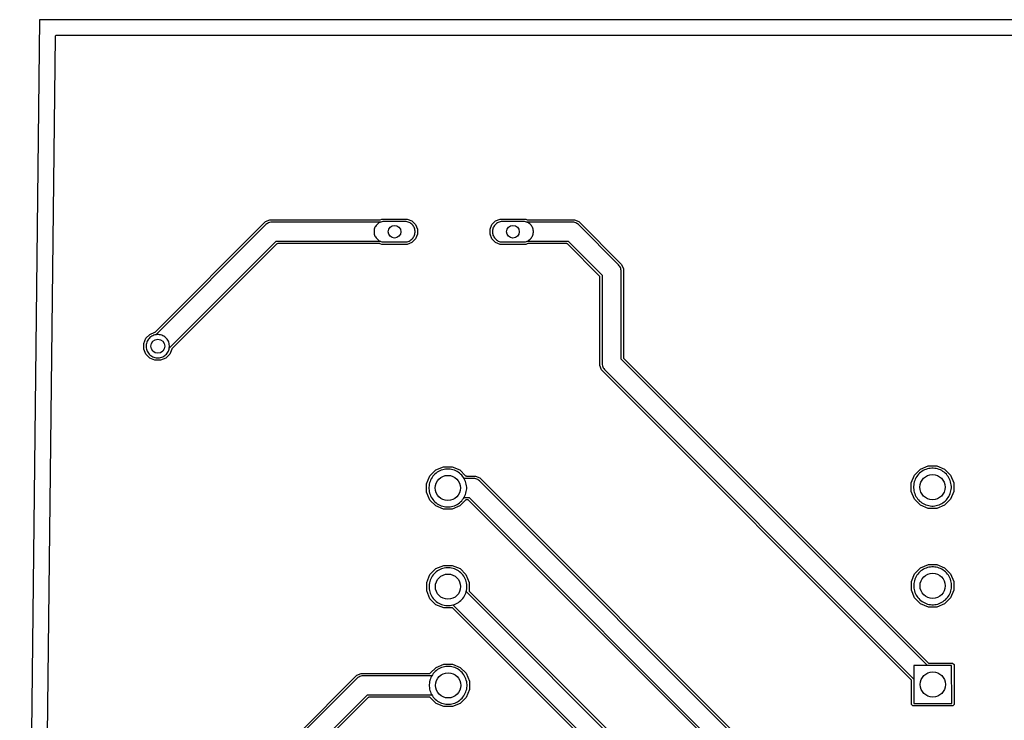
# Model space of a CAD drawing. Header units: millimetres. Extents: x 0 to 190, y 0 to 113.
# Tile 3 of 9: x 0 to 63, y 68 to 113. Entities that reach past the tile are written whole.
import ezdxf

# ---------------------------------------------------------------- set-up
doc = ezdxf.new("R2010")
doc.units = ezdxf.units.MM

msp = doc.modelspace()

# ---------------------------------------------------------------- linework, layer by layer
at = {"layer": '1_copper'}
for points in [[(24.887, 98.406), (24.951, 98.419), (25.013, 98.437), (25.073, 98.462), (25.13, 98.493), (25.184, 98.529), (25.234, 98.57), (25.28, 98.616), (25.321, 98.666), (25.358, 98.72), (25.388, 98.777), (25.413, 98.837), (25.432, 98.899), (25.444, 98.963), (25.451, 99.028), (25.451, 99.092), (25.444, 99.157), (25.432, 99.221), (25.413, 99.283), (25.388, 99.343), (25.358, 99.4), (25.321, 99.454), (25.28, 99.504), (25.234, 99.55), (25.184, 99.591), (25.13, 99.627), (25.073, 99.658), (25.013, 99.683), (24.951, 99.701), (24.887, 99.714), (24.823, 99.72), (23.437, 99.72), (23.373, 99.714), (23.309, 99.701), (23.247, 99.683), (23.187, 99.658), (23.13, 99.627), (23.076, 99.591), (23.026, 99.55), (22.98, 99.504), (22.939, 99.454), (22.902, 99.4), (22.872, 99.343), (22.847, 99.283), (22.828, 99.221), (22.816, 99.157), (22.809, 99.092), (22.809, 99.028), (22.816, 98.963), (22.828, 98.899), (22.847, 98.837), (22.872, 98.777), (22.902, 98.72), (22.939, 98.666), (22.98, 98.616), (23.026, 98.57), (23.076, 98.529), (23.13, 98.493), (23.187, 98.462), (23.247, 98.437), (23.309, 98.419), (23.373, 98.406), (23.437, 98.4), (24.823, 98.4)], [(32.507, 98.406), (32.571, 98.419), (32.633, 98.437), (32.693, 98.462), (32.75, 98.493), (32.804, 98.529), (32.854, 98.57), (32.9, 98.616), (32.941, 98.666), (32.978, 98.72), (33.008, 98.777), (33.033, 98.837), (33.052, 98.899), (33.064, 98.963), (33.071, 99.028), (33.071, 99.092), (33.064, 99.157), (33.052, 99.221), (33.033, 99.283), (33.008, 99.343), (32.978, 99.4), (32.941, 99.454), (32.9, 99.504), (32.854, 99.55), (32.804, 99.591), (32.75, 99.627), (32.693, 99.658), (32.633, 99.683), (32.571, 99.701), (32.507, 99.714), (32.443, 99.72), (31.057, 99.72), (30.993, 99.714), (30.929, 99.701), (30.867, 99.683), (30.807, 99.658), (30.75, 99.627), (30.696, 99.591), (30.646, 99.55), (30.6, 99.504), (30.559, 99.454), (30.522, 99.4), (30.492, 99.343), (30.467, 99.283), (30.448, 99.221), (30.436, 99.157), (30.429, 99.092), (30.429, 99.028), (30.436, 98.963), (30.448, 98.899), (30.467, 98.837), (30.492, 98.777), (30.522, 98.72), (30.559, 98.666), (30.6, 98.616), (30.646, 98.57), (30.696, 98.529), (30.75, 98.493), (30.807, 98.462), (30.867, 98.437), (30.929, 98.419), (30.993, 98.406), (31.057, 98.4), (32.443, 98.4)], [(9, 90.947), (9.072, 90.962), (9.143, 90.983), (9.211, 91.011), (9.276, 91.046), (9.337, 91.087), (9.394, 91.134), (9.446, 91.186), (9.493, 91.243), (9.534, 91.304), (9.569, 91.369), (9.597, 91.437), (9.618, 91.508), (9.633, 91.58), (9.64, 91.653), (9.64, 91.727), (9.633, 91.8), (9.618, 91.872), (9.597, 91.943), (9.569, 92.011), (9.534, 92.076), (9.493, 92.137), (9.446, 92.194), (9.394, 92.246), (9.337, 92.293), (9.276, 92.334), (9.211, 92.369), (9.143, 92.397), (9.072, 92.418), (9, 92.433), (8.927, 92.44), (8.853, 92.44), (8.78, 92.433), (8.708, 92.418), (8.637, 92.397), (8.569, 92.369), (8.504, 92.334), (8.443, 92.293), (8.386, 92.246), (8.334, 92.194), (8.287, 92.137), (8.246, 92.076), (8.211, 92.011), (8.183, 91.943), (8.162, 91.872), (8.147, 91.8), (8.14, 91.727), (8.14, 91.653), (8.147, 91.58), (8.162, 91.508), (8.183, 91.437), (8.211, 91.369), (8.246, 91.304), (8.287, 91.243), (8.334, 91.186), (8.386, 91.134), (8.443, 91.087), (8.504, 91.046), (8.569, 91.011), (8.637, 90.983), (8.708, 90.962), (8.78, 90.947), (8.853, 90.94), (8.927, 90.94)], [(27.702, 81.365), (27.796, 81.38), (27.889, 81.402), (27.98, 81.432), (28.068, 81.469), (28.153, 81.512), (28.234, 81.562), (28.312, 81.618), (28.384, 81.68), (28.452, 81.747), (28.514, 81.82), (28.57, 81.897), (28.62, 81.979), (28.663, 82.064), (28.7, 82.152), (28.729, 82.243), (28.751, 82.336), (28.766, 82.43), (28.774, 82.525), (28.774, 82.62), (28.766, 82.716), (28.751, 82.81), (28.729, 82.903), (28.7, 82.994), (28.663, 83.082), (28.62, 83.167), (28.57, 83.248), (28.514, 83.326), (28.452, 83.398), (28.384, 83.466), (28.312, 83.528), (28.234, 83.584), (28.153, 83.634), (28.068, 83.677), (27.98, 83.714), (27.889, 83.743), (27.796, 83.765), (27.702, 83.78), (27.607, 83.788), (27.511, 83.788), (27.416, 83.78), (27.322, 83.765), (27.229, 83.743), (27.138, 83.714), (27.05, 83.677), (26.965, 83.634), (26.883, 83.584), (26.806, 83.528), (26.733, 83.466), (26.666, 83.398), (26.604, 83.326), (26.548, 83.248), (26.498, 83.167), (26.455, 83.082), (26.418, 82.994), (26.389, 82.903), (26.366, 82.81), (26.351, 82.716), (26.344, 82.62), (26.344, 82.525), (26.351, 82.43), (26.366, 82.336), (26.389, 82.243), (26.418, 82.152), (26.455, 82.064), (26.498, 81.979), (26.548, 81.897), (26.604, 81.82), (26.666, 81.747), (26.733, 81.68), (26.806, 81.618), (26.883, 81.562), (26.965, 81.512), (27.05, 81.469), (27.138, 81.432), (27.229, 81.402), (27.322, 81.38), (27.416, 81.365), (27.511, 81.358), (27.607, 81.358)], [(58.902, 81.42), (58.996, 81.435), (59.089, 81.457), (59.18, 81.486), (59.268, 81.523), (59.353, 81.566), (59.434, 81.616), (59.512, 81.672), (59.584, 81.734), (59.652, 81.802), (59.714, 81.874), (59.77, 81.952), (59.82, 82.033), (59.863, 82.118), (59.9, 82.206), (59.929, 82.297), (59.951, 82.39), (59.966, 82.484), (59.974, 82.579), (59.974, 82.675), (59.966, 82.77), (59.951, 82.864), (59.929, 82.957), (59.9, 83.048), (59.863, 83.136), (59.82, 83.221), (59.77, 83.303), (59.714, 83.38), (59.652, 83.453), (59.584, 83.52), (59.512, 83.582), (59.434, 83.638), (59.353, 83.688), (59.268, 83.731), (59.18, 83.768), (59.089, 83.797), (58.996, 83.82), (58.902, 83.835), (58.807, 83.842), (58.711, 83.842), (58.616, 83.835), (58.522, 83.82), (58.429, 83.797), (58.338, 83.768), (58.25, 83.731), (58.165, 83.688), (58.083, 83.638), (58.006, 83.582), (57.933, 83.52), (57.866, 83.453), (57.804, 83.38), (57.748, 83.303), (57.698, 83.221), (57.655, 83.136), (57.618, 83.048), (57.589, 82.957), (57.566, 82.864), (57.551, 82.77), (57.544, 82.675), (57.544, 82.579), (57.551, 82.484), (57.566, 82.39), (57.589, 82.297), (57.618, 82.206), (57.655, 82.118), (57.698, 82.033), (57.748, 81.952), (57.804, 81.874), (57.866, 81.802), (57.933, 81.734), (58.006, 81.672), (58.083, 81.616), (58.165, 81.566), (58.25, 81.523), (58.338, 81.486), (58.429, 81.457), (58.522, 81.435), (58.616, 81.42), (58.711, 81.412), (58.807, 81.412)], [(27.713, 75.015), (27.807, 75.03), (27.9, 75.052), (27.991, 75.082), (28.079, 75.119), (28.164, 75.162), (28.245, 75.212), (28.323, 75.268), (28.395, 75.33), (28.463, 75.397), (28.525, 75.47), (28.581, 75.547), (28.631, 75.629), (28.674, 75.714), (28.711, 75.802), (28.74, 75.893), (28.763, 75.986), (28.777, 76.08), (28.785, 76.175), (28.785, 76.27), (28.777, 76.366), (28.763, 76.46), (28.74, 76.553), (28.711, 76.644), (28.674, 76.732), (28.631, 76.817), (28.581, 76.898), (28.525, 76.976), (28.463, 77.048), (28.395, 77.116), (28.323, 77.178), (28.245, 77.234), (28.164, 77.284), (28.079, 77.327), (27.991, 77.364), (27.9, 77.393), (27.807, 77.415), (27.713, 77.43), (27.618, 77.438), (27.522, 77.438), (27.427, 77.43), (27.333, 77.415), (27.24, 77.393), (27.149, 77.364), (27.061, 77.327), (26.976, 77.284), (26.894, 77.234), (26.817, 77.178), (26.745, 77.116), (26.677, 77.048), (26.615, 76.976), (26.559, 76.898), (26.509, 76.817), (26.466, 76.732), (26.429, 76.644), (26.4, 76.553), (26.377, 76.46), (26.362, 76.366), (26.355, 76.27), (26.355, 76.175), (26.362, 76.08), (26.377, 75.986), (26.4, 75.893), (26.429, 75.802), (26.466, 75.714), (26.509, 75.629), (26.559, 75.547), (26.615, 75.47), (26.677, 75.397), (26.745, 75.33), (26.817, 75.268), (26.894, 75.212), (26.976, 75.162), (27.061, 75.119), (27.149, 75.082), (27.24, 75.052), (27.333, 75.03), (27.427, 75.015), (27.522, 75.008), (27.618, 75.008)], [(58.913, 75.07), (59.007, 75.085), (59.1, 75.107), (59.191, 75.136), (59.279, 75.173), (59.364, 75.216), (59.445, 75.266), (59.523, 75.322), (59.595, 75.384), (59.663, 75.452), (59.725, 75.524), (59.781, 75.602), (59.831, 75.683), (59.874, 75.768), (59.911, 75.856), (59.94, 75.947), (59.962, 76.04), (59.977, 76.134), (59.985, 76.229), (59.985, 76.325), (59.977, 76.42), (59.962, 76.514), (59.94, 76.607), (59.911, 76.698), (59.874, 76.786), (59.831, 76.871), (59.781, 76.953), (59.725, 77.03), (59.663, 77.103), (59.595, 77.17), (59.523, 77.232), (59.445, 77.288), (59.364, 77.338), (59.279, 77.381), (59.191, 77.418), (59.1, 77.447), (59.007, 77.47), (58.913, 77.485), (58.818, 77.492), (58.722, 77.492), (58.627, 77.485), (58.533, 77.47), (58.44, 77.447), (58.349, 77.418), (58.261, 77.381), (58.176, 77.338), (58.094, 77.288), (58.017, 77.232), (57.945, 77.17), (57.877, 77.103), (57.815, 77.03), (57.759, 76.953), (57.709, 76.871), (57.666, 76.786), (57.629, 76.698), (57.6, 76.607), (57.577, 76.514), (57.562, 76.42), (57.555, 76.325), (57.555, 76.229), (57.562, 76.134), (57.577, 76.04), (57.6, 75.947), (57.629, 75.856), (57.666, 75.768), (57.709, 75.683), (57.759, 75.602), (57.815, 75.524), (57.877, 75.452), (57.945, 75.384), (58.017, 75.322), (58.094, 75.266), (58.176, 75.216), (58.261, 75.173), (58.349, 75.136), (58.44, 75.107), (58.533, 75.085), (58.627, 75.07), (58.722, 75.062), (58.818, 75.062)], [(27.724, 68.665), (27.818, 68.68), (27.911, 68.702), (28.002, 68.732), (28.09, 68.769), (28.175, 68.812), (28.257, 68.862), (28.334, 68.918), (28.406, 68.98), (28.474, 69.047), (28.536, 69.12), (28.592, 69.197), (28.642, 69.279), (28.685, 69.364), (28.722, 69.452), (28.751, 69.543), (28.774, 69.636), (28.789, 69.73), (28.796, 69.825), (28.796, 69.921), (28.789, 70.016), (28.774, 70.11), (28.751, 70.203), (28.722, 70.294), (28.685, 70.382), (28.642, 70.467), (28.592, 70.548), (28.536, 70.626), (28.474, 70.698), (28.406, 70.766), (28.334, 70.828), (28.257, 70.884), (28.175, 70.934), (28.09, 70.977), (28.002, 71.014), (27.911, 71.043), (27.818, 71.065), (27.724, 71.08), (27.629, 71.088), (27.533, 71.088), (27.438, 71.08), (27.344, 71.065), (27.251, 71.043), (27.16, 71.014), (27.072, 70.977), (26.987, 70.934), (26.905, 70.884), (26.828, 70.828), (26.756, 70.766), (26.688, 70.698), (26.626, 70.626), (26.57, 70.548), (26.52, 70.467), (26.477, 70.382), (26.44, 70.294), (26.411, 70.203), (26.388, 70.11), (26.374, 70.016), (26.366, 69.921), (26.366, 69.825), (26.374, 69.73), (26.388, 69.636), (26.411, 69.543), (26.44, 69.452), (26.477, 69.364), (26.52, 69.279), (26.57, 69.197), (26.626, 69.12), (26.688, 69.047), (26.756, 68.98), (26.828, 68.918), (26.905, 68.862), (26.987, 68.812), (27.072, 68.769), (27.16, 68.732), (27.251, 68.702), (27.344, 68.68), (27.438, 68.665), (27.533, 68.658), (27.629, 68.658)], [(59.998, 68.714), (59.994, 71.144), (57.564, 71.14), (57.568, 68.71)]]:
    msp.add_lwpolyline(points, close=True, dxfattribs=at)
at = {"layer": '304_copper'}
for points in [[(187.38, 1.022), (187.405, 1.039), (187.421, 1.065), (187.426, 1.091), (188.672, 111.607), (188.666, 111.637), (188.649, 111.662), (188.624, 111.679), (188.595, 111.684), (2.35, 111.684), (2.32, 111.678), (2.295, 111.661), (2.279, 111.635), (2.274, 111.609), (1.028, 1.093), (1.034, 1.063), (1.051, 1.038), (1.076, 1.021), (1.105, 1.016), (187.35, 1.016)], [(8.71, 90.788), (8.379, 90.925), (8.125, 91.179), (7.988, 91.511), (7.988, 91.87), (8.125, 92.201), (8.379, 92.455), (8.698, 92.587), (8.723, 92.604), (15.827, 99.708), (16.108, 99.824), (23.176, 99.824), (23.205, 99.83), (23.308, 99.873), (24.952, 99.873), (25.251, 99.749), (25.479, 99.52), (25.603, 99.222), (25.603, 98.898), (25.479, 98.6), (25.251, 98.371), (24.952, 98.247), (23.308, 98.247), (23.205, 98.29), (23.176, 98.296), (16.608, 98.296), (16.578, 98.29), (16.554, 98.273), (9.804, 91.523), (9.787, 91.498), (9.655, 91.179), (9.401, 90.925), (9.069, 90.788)], [(9, 90.947), (9.072, 90.962), (9.143, 90.983), (9.211, 91.011), (9.276, 91.046), (9.337, 91.087), (9.394, 91.134), (9.446, 91.186), (9.493, 91.243), (9.534, 91.304), (9.569, 91.369), (9.597, 91.437), (9.618, 91.508), (9.63, 91.564), (16.514, 98.448), (23.221, 98.448), (23.247, 98.437), (23.309, 98.419), (23.373, 98.406), (23.437, 98.4), (24.823, 98.4), (24.887, 98.406), (24.951, 98.419), (25.013, 98.437), (25.073, 98.462), (25.13, 98.493), (25.184, 98.529), (25.234, 98.57), (25.28, 98.616), (25.321, 98.666), (25.358, 98.72), (25.388, 98.777), (25.413, 98.837), (25.432, 98.899), (25.444, 98.963), (25.451, 99.028), (25.451, 99.092), (25.444, 99.157), (25.432, 99.221), (25.413, 99.283), (25.388, 99.343), (25.358, 99.4), (25.321, 99.454), (25.28, 99.504), (25.234, 99.55), (25.184, 99.591), (25.13, 99.627), (25.073, 99.658), (25.013, 99.683), (24.951, 99.701), (24.887, 99.714), (24.823, 99.72), (23.437, 99.72), (23.373, 99.714), (23.309, 99.701), (23.247, 99.683), (23.221, 99.672), (16.226, 99.672), (16.157, 99.664), (16.09, 99.649), (16.025, 99.626), (15.963, 99.596), (15.905, 99.56), (15.852, 99.517), (8.764, 92.43), (8.708, 92.418), (8.637, 92.397), (8.569, 92.369), (8.504, 92.334), (8.443, 92.293), (8.386, 92.246), (8.334, 92.194), (8.287, 92.137), (8.246, 92.076), (8.211, 92.011), (8.183, 91.943), (8.162, 91.872), (8.147, 91.8), (8.14, 91.727), (8.14, 91.653), (8.147, 91.58), (8.162, 91.508), (8.183, 91.437), (8.211, 91.369), (8.246, 91.304), (8.287, 91.243), (8.334, 91.186), (8.386, 91.134), (8.443, 91.087), (8.504, 91.046), (8.569, 91.011), (8.637, 90.983), (8.708, 90.962), (8.78, 90.947), (8.853, 90.94), (8.927, 90.94)], [(57.416, 68.647), (57.413, 70.183), (57.407, 70.212), (57.391, 70.236), (37.452, 90.175), (37.336, 90.456), (37.336, 96.172), (37.33, 96.202), (37.313, 96.226), (35.266, 98.273), (35.24, 98.29), (35.212, 98.296), (32.704, 98.296), (32.675, 98.29), (32.572, 98.247), (30.928, 98.247), (30.629, 98.371), (30.401, 98.6), (30.277, 98.898), (30.277, 99.222), (30.401, 99.52), (30.629, 99.749), (30.928, 99.873), (32.572, 99.873), (32.675, 99.83), (32.704, 99.824), (35.712, 99.824), (35.993, 99.708), (38.748, 96.953), (38.864, 96.672), (38.864, 90.956), (38.87, 90.927), (38.887, 90.902), (58.473, 71.316), (58.498, 71.3), (58.527, 71.294), (60.057, 71.297), (60.146, 71.208), (60.151, 68.651), (60.061, 68.562), (57.505, 68.558)], [(38.704, 96.623), (38.689, 96.69), (38.666, 96.755), (38.636, 96.817), (38.6, 96.875), (38.557, 96.928), (35.968, 99.517), (35.915, 99.56), (35.857, 99.596), (35.795, 99.626), (35.73, 99.649), (35.663, 99.664), (35.594, 99.672), (32.659, 99.672), (32.633, 99.683), (32.571, 99.701), (32.507, 99.714), (32.443, 99.72), (31.057, 99.72), (30.993, 99.714), (30.929, 99.701), (30.867, 99.683), (30.807, 99.658), (30.75, 99.627), (30.696, 99.591), (30.646, 99.55), (30.6, 99.504), (30.559, 99.454), (30.522, 99.4), (30.492, 99.343), (30.467, 99.283), (30.448, 99.221), (30.436, 99.157), (30.429, 99.092), (30.429, 99.028), (30.436, 98.963), (30.448, 98.899), (30.467, 98.837), (30.492, 98.777), (30.522, 98.72), (30.559, 98.666), (30.6, 98.616), (30.646, 98.57), (30.696, 98.529), (30.75, 98.493), (30.807, 98.462), (30.867, 98.437), (30.929, 98.419), (30.993, 98.406), (31.057, 98.4), (32.443, 98.4), (32.507, 98.406), (32.571, 98.419), (32.633, 98.437), (32.659, 98.448), (35.306, 98.448), (37.488, 96.267), (37.488, 90.574), (37.496, 90.506), (37.511, 90.438), (37.534, 90.374), (37.564, 90.312), (37.6, 90.253), (37.643, 90.2), (57.565, 70.277), (57.568, 68.71), (59.998, 68.714), (59.994, 71.144), (58.432, 71.142), (38.712, 90.862), (38.712, 96.554)], [(58.487, 81.26), (57.984, 81.468), (57.6, 81.853), (57.391, 82.355), (57.391, 82.899), (57.6, 83.402), (57.984, 83.786), (58.487, 83.995), (59.031, 83.995), (59.533, 83.786), (59.918, 83.402), (60.126, 82.899), (60.126, 82.355), (59.918, 81.853), (59.533, 81.468), (59.031, 81.26)], [(58.902, 81.42), (58.996, 81.435), (59.089, 81.457), (59.18, 81.486), (59.268, 81.523), (59.353, 81.566), (59.434, 81.616), (59.512, 81.672), (59.584, 81.734), (59.652, 81.802), (59.714, 81.874), (59.77, 81.952), (59.82, 82.033), (59.863, 82.118), (59.9, 82.206), (59.929, 82.297), (59.951, 82.39), (59.966, 82.484), (59.974, 82.579), (59.974, 82.675), (59.966, 82.77), (59.951, 82.864), (59.929, 82.957), (59.9, 83.048), (59.863, 83.136), (59.82, 83.221), (59.77, 83.303), (59.714, 83.38), (59.652, 83.453), (59.584, 83.52), (59.512, 83.582), (59.434, 83.638), (59.353, 83.688), (59.268, 83.731), (59.18, 83.768), (59.089, 83.797), (58.996, 83.82), (58.902, 83.835), (58.807, 83.842), (58.711, 83.842), (58.616, 83.835), (58.522, 83.82), (58.429, 83.797), (58.338, 83.768), (58.25, 83.731), (58.165, 83.688), (58.083, 83.638), (58.006, 83.582), (57.933, 83.52), (57.866, 83.453), (57.804, 83.38), (57.748, 83.303), (57.698, 83.221), (57.655, 83.136), (57.618, 83.048), (57.589, 82.957), (57.566, 82.864), (57.551, 82.77), (57.544, 82.675), (57.544, 82.579), (57.551, 82.484), (57.566, 82.39), (57.589, 82.297), (57.618, 82.206), (57.655, 82.118), (57.698, 82.033), (57.748, 81.952), (57.804, 81.874), (57.866, 81.802), (57.933, 81.734), (58.006, 81.672), (58.083, 81.616), (58.165, 81.566), (58.25, 81.523), (58.338, 81.486), (58.429, 81.457), (58.522, 81.435), (58.616, 81.42), (58.711, 81.412), (58.807, 81.412)], [(58.498, 74.91), (57.995, 75.118), (57.611, 75.503), (57.402, 76.005), (57.402, 76.549), (57.611, 77.052), (57.995, 77.436), (58.498, 77.645), (59.042, 77.645), (59.544, 77.436), (59.929, 77.052), (60.137, 76.549), (60.137, 76.005), (59.929, 75.503), (59.544, 75.118), (59.042, 74.91)], [(58.913, 75.07), (59.007, 75.085), (59.1, 75.107), (59.191, 75.136), (59.279, 75.173), (59.364, 75.216), (59.445, 75.266), (59.523, 75.322), (59.595, 75.384), (59.663, 75.452), (59.725, 75.524), (59.781, 75.602), (59.831, 75.683), (59.874, 75.768), (59.911, 75.856), (59.94, 75.947), (59.962, 76.04), (59.977, 76.134), (59.985, 76.229), (59.985, 76.325), (59.977, 76.42), (59.962, 76.514), (59.94, 76.607), (59.911, 76.698), (59.874, 76.786), (59.831, 76.871), (59.781, 76.953), (59.725, 77.03), (59.663, 77.103), (59.595, 77.17), (59.523, 77.232), (59.445, 77.288), (59.364, 77.338), (59.279, 77.381), (59.191, 77.418), (59.1, 77.447), (59.007, 77.47), (58.913, 77.485), (58.818, 77.492), (58.722, 77.492), (58.627, 77.485), (58.533, 77.47), (58.44, 77.447), (58.349, 77.418), (58.261, 77.381), (58.176, 77.338), (58.094, 77.288), (58.017, 77.232), (57.945, 77.17), (57.877, 77.103), (57.815, 77.03), (57.759, 76.953), (57.709, 76.871), (57.666, 76.786), (57.629, 76.698), (57.6, 76.607), (57.577, 76.514), (57.562, 76.42), (57.555, 76.325), (57.555, 76.229), (57.562, 76.134), (57.577, 76.04), (57.6, 75.947), (57.629, 75.856), (57.666, 75.768), (57.709, 75.683), (57.759, 75.602), (57.815, 75.524), (57.877, 75.452), (57.945, 75.384), (58.017, 75.322), (58.094, 75.266), (58.176, 75.216), (58.261, 75.173), (58.349, 75.136), (58.44, 75.107), (58.533, 75.085), (58.627, 75.07), (58.722, 75.062), (58.818, 75.062)]]:
    msp.add_lwpolyline(points, close=True, dxfattribs=at)
for points in [[(46.123, 64.556), (28.893, 81.786), (28.868, 81.803), (28.839, 81.808), (28.76, 81.808), (28.73, 81.802), (28.706, 81.786), (28.333, 81.414), (27.831, 81.205), (27.287, 81.205), (26.784, 81.414), (26.4, 81.798), (26.191, 82.301), (26.191, 82.845), (26.4, 83.347), (26.784, 83.732), (27.287, 83.94), (27.831, 83.94), (28.333, 83.732), (28.706, 83.359), (28.731, 83.343), (28.76, 83.337), (29.339, 83.337), (29.62, 83.221), (47.558, 65.283)], [(47.367, 65.259), (29.596, 83.03), (29.542, 83.073), (29.484, 83.109), (29.422, 83.139), (29.357, 83.162), (29.29, 83.177), (29.222, 83.185), (28.609, 83.185), (28.57, 83.248), (28.514, 83.326), (28.452, 83.398), (28.384, 83.466), (28.312, 83.528), (28.234, 83.584), (28.153, 83.634), (28.068, 83.677), (27.98, 83.714), (27.889, 83.743), (27.796, 83.765), (27.702, 83.78), (27.607, 83.788), (27.511, 83.788), (27.416, 83.78), (27.322, 83.765), (27.229, 83.743), (27.138, 83.714), (27.05, 83.677), (26.965, 83.634), (26.883, 83.584), (26.806, 83.528), (26.733, 83.466), (26.666, 83.398), (26.604, 83.326), (26.548, 83.248), (26.498, 83.167), (26.455, 83.082), (26.418, 82.994), (26.389, 82.903), (26.366, 82.81), (26.351, 82.716), (26.344, 82.62), (26.344, 82.525), (26.351, 82.43), (26.366, 82.336), (26.389, 82.243), (26.418, 82.152), (26.455, 82.064), (26.498, 81.979), (26.548, 81.897), (26.604, 81.82), (26.666, 81.747), (26.733, 81.68), (26.806, 81.618), (26.883, 81.562), (26.965, 81.512), (27.05, 81.469), (27.138, 81.432), (27.229, 81.402), (27.322, 81.38), (27.416, 81.365), (27.511, 81.358), (27.607, 81.358), (27.702, 81.365), (27.796, 81.38), (27.889, 81.402), (27.98, 81.432), (28.068, 81.469), (28.153, 81.512), (28.234, 81.562), (28.312, 81.618), (28.384, 81.68), (28.452, 81.747), (28.514, 81.82), (28.57, 81.897), (28.609, 81.961), (28.934, 81.961), (46.298, 64.597)], [(38.623, 64.088), (27.879, 74.833), (27.853, 74.85), (27.825, 74.855), (27.298, 74.855), (26.795, 75.064), (26.411, 75.448), (26.203, 75.951), (26.203, 76.495), (26.411, 76.997), (26.795, 77.382), (27.298, 77.59), (27.842, 77.59), (28.345, 77.382), (28.729, 76.997), (28.937, 76.495), (28.937, 75.968), (28.943, 75.938), (28.96, 75.914), (40.058, 64.816)], [(39.867, 64.791), (28.745, 75.913), (28.763, 75.986), (28.777, 76.08), (28.785, 76.175), (28.785, 76.27), (28.777, 76.366), (28.763, 76.46), (28.74, 76.553), (28.711, 76.644), (28.674, 76.732), (28.631, 76.817), (28.581, 76.898), (28.525, 76.976), (28.463, 77.048), (28.395, 77.116), (28.323, 77.178), (28.245, 77.234), (28.164, 77.284), (28.079, 77.327), (27.991, 77.364), (27.9, 77.393), (27.807, 77.415), (27.713, 77.43), (27.618, 77.438), (27.522, 77.438), (27.427, 77.43), (27.333, 77.415), (27.24, 77.393), (27.149, 77.364), (27.061, 77.327), (26.976, 77.284), (26.894, 77.234), (26.817, 77.178), (26.745, 77.116), (26.677, 77.048), (26.615, 76.976), (26.559, 76.898), (26.509, 76.817), (26.466, 76.732), (26.429, 76.644), (26.4, 76.553), (26.377, 76.46), (26.362, 76.366), (26.355, 76.27), (26.355, 76.175), (26.362, 76.08), (26.377, 75.986), (26.4, 75.893), (26.429, 75.802), (26.466, 75.714), (26.509, 75.629), (26.559, 75.547), (26.615, 75.47), (26.677, 75.397), (26.745, 75.33), (26.817, 75.268), (26.894, 75.212), (26.976, 75.162), (27.061, 75.119), (27.149, 75.082), (27.24, 75.052), (27.333, 75.03), (27.427, 75.015), (27.522, 75.008), (27.618, 75.008), (27.713, 75.015), (27.807, 75.03), (27.88, 75.048), (38.798, 64.129)], [(17.832, 66.653), (21.7, 70.521), (21.981, 70.637), (26.38, 70.637), (26.41, 70.643), (26.434, 70.659), (26.806, 71.032), (27.309, 71.24), (27.853, 71.24), (28.356, 71.032), (28.74, 70.647), (28.948, 70.145), (28.948, 69.601), (28.74, 69.098), (28.356, 68.714), (27.853, 68.505), (27.309, 68.505), (26.806, 68.714), (26.434, 69.086), (26.409, 69.103), (26.38, 69.108), (22.481, 69.108), (22.451, 69.102), (22.427, 69.086), (19.267, 65.926)], [(19.092, 65.966), (22.386, 69.261), (26.531, 69.261), (26.57, 69.197), (26.626, 69.12), (26.688, 69.047), (26.756, 68.98), (26.828, 68.918), (26.905, 68.862), (26.987, 68.812), (27.072, 68.769), (27.16, 68.732), (27.251, 68.702), (27.344, 68.68), (27.438, 68.665), (27.533, 68.658), (27.629, 68.658), (27.724, 68.665), (27.818, 68.68), (27.911, 68.702), (28.002, 68.732), (28.09, 68.769), (28.175, 68.812), (28.257, 68.862), (28.334, 68.918), (28.406, 68.98), (28.474, 69.047), (28.536, 69.12), (28.592, 69.197), (28.642, 69.279), (28.685, 69.364), (28.722, 69.452), (28.751, 69.543), (28.774, 69.636), (28.789, 69.73), (28.796, 69.825), (28.796, 69.921), (28.789, 70.016), (28.774, 70.11), (28.751, 70.203), (28.722, 70.294), (28.685, 70.382), (28.642, 70.467), (28.592, 70.548), (28.536, 70.626), (28.474, 70.698), (28.406, 70.766), (28.334, 70.828), (28.257, 70.884), (28.175, 70.934), (28.09, 70.977), (28.002, 71.014), (27.911, 71.043), (27.818, 71.065), (27.724, 71.08), (27.629, 71.088), (27.533, 71.088), (27.438, 71.08), (27.344, 71.065), (27.251, 71.043), (27.16, 71.014), (27.072, 70.977), (26.987, 70.934), (26.905, 70.884), (26.828, 70.828), (26.756, 70.766), (26.688, 70.698), (26.626, 70.626), (26.57, 70.548), (26.531, 70.485), (22.098, 70.485), (22.03, 70.477), (21.963, 70.462), (21.898, 70.439), (21.836, 70.409), (21.778, 70.373), (21.724, 70.33), (18.023, 66.628)]]:
    msp.add_lwpolyline(points, dxfattribs=at)
at = {"layer": 'drills_PTH'}
for centre, radius in [((24.13, 99.06), 0.406), ((31.75, 99.06), 0.406), ((8.89, 91.69), 0.45), ((27.559, 82.573), 0.81), ((58.759, 82.627), 0.81), ((27.57, 76.223), 0.81), ((58.77, 76.277), 0.81), ((27.581, 69.873), 0.81), ((58.781, 69.927), 0.81)]:
    msp.add_circle(centre, radius, dxfattribs=at)
at = {"layer": 'outline'}
msp.add_lwpolyline([(0, 0), (188.43, 0), (189.7, 112.7), (1.27, 112.7), (0, 0)], close=True, dxfattribs=at)

doc.saveas('drawing.dxf')
